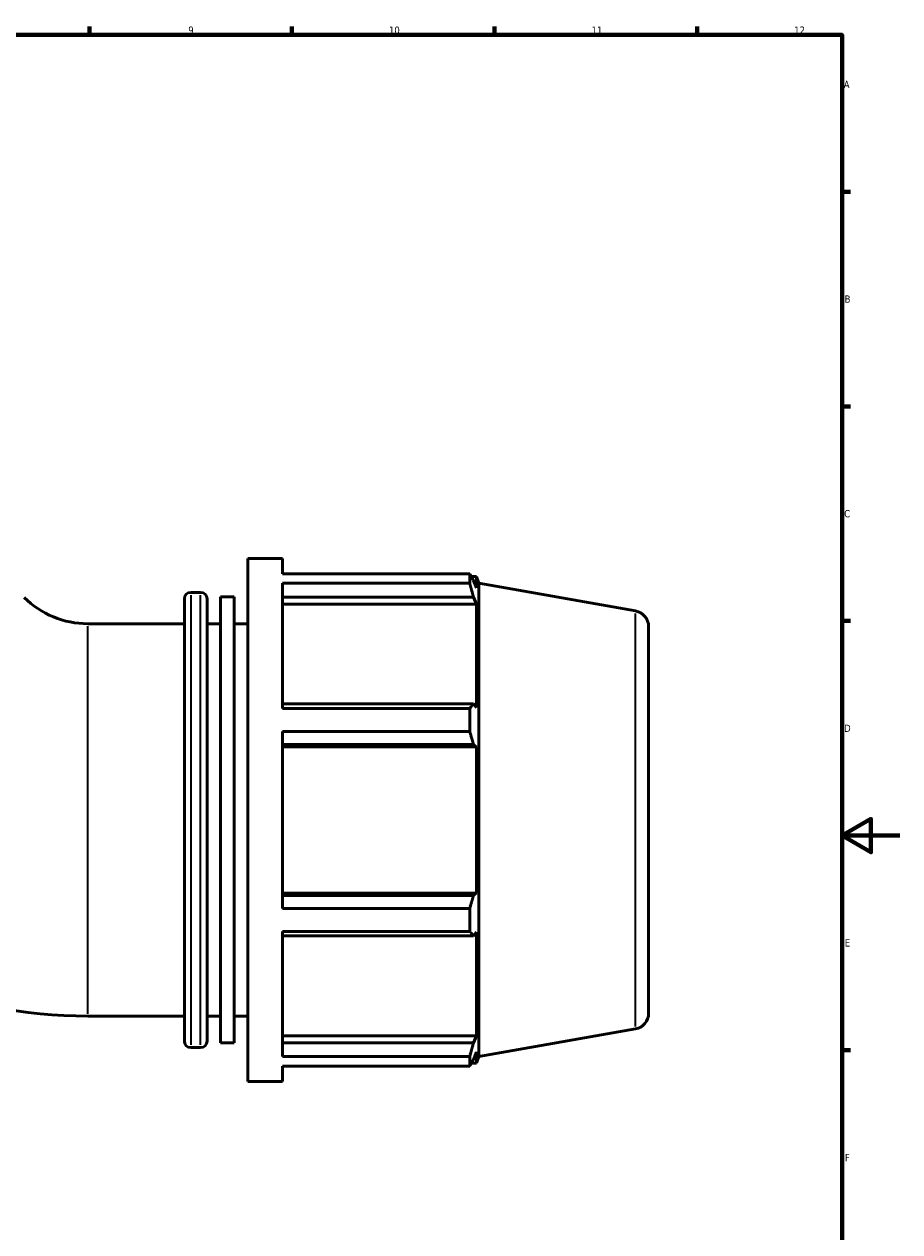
# Model space of a CAD drawing. Header units: millimetres. Extents: x -29 to 1291, y -260 to 1230.
# Tile 7 of 11: x 538 to 841, y 160 to 578. Entities that reach past the tile are written whole.
import ezdxf

# ---------------------------------------------------------------- set-up
doc = ezdxf.new("R2010")
doc.units = ezdxf.units.MM
for name, color, linetype, lineweight in [('Border (ISO)', 7, 'Continuous', 70), ('Visible (ISO)', 7, 'Continuous', 50), ('Visible Narrow (ISO)', 7, 'Continuous', 35)]:
    doc.layers.add(name, color=color, linetype=linetype, lineweight=lineweight)
doc.styles.add('Note Text (ISO)', font='tahoma.ttf')

# ---------------------------------------------------------------- blocks, each defined once
blk = doc.blocks.new('Borders Default Border')
at = {"layer": 'Border (ISO)'}
for p, q in [((560.67, 574), (560.67, 576.9)), ((630.75, 574), (630.75, 576.9)), ((700.83, 574), (700.83, 576.9)), ((770.92, 574), (770.92, 576.9)), ((821, 519.75), (823.9, 519.75)), ((821, 445.5), (823.9, 445.5)), ((821, 371.25), (823.9, 371.25)), ((821, 222.75), (823.9, 222.75))]:
    blk.add_line(p, q, dxfattribs=at)
at = {"layer": 'Border (ISO)', "flags": 128}
for points in [[(20, 20), (20, 574), (821, 574), (821, 20), (20, 20)], [(841, 297), (821, 297), (831, 302.77), (831, 291.23), (821, 297)]]:
    blk.add_lwpolyline(points, dxfattribs=at)
at = {"layer": 'Border (ISO)', "color": 232, "true_color": 0xca0064, "char_height": 2.5, "attachment_point": 7, "style": 'Note Text (ISO)'}
for s, insert in [('9', (594.88, 574.35)), ('10', (664.29, 574.35)), ('11', (734.37, 574.4)), ('12', (804.46, 574.4)), ('A', (821.59, 555.62)), ('B', (821.89, 481.38)), ('C', (821.73, 407.08)), ('D', (821.73, 332.88)), ('E', (821.94, 258.63)), ('F', (822, 184.38))]:
    blk.add_mtext(s, dxfattribs=dict(at, insert=insert))

msp = doc.modelspace()

# ---------------------------------------------------------------- linework, layer by layer
at = {"layer": 'Visible (ISO)'}
for p, q in [((615.457, 211.927), (615.457, 392.927)), ((615.457, 392.927), (627.524, 392.927)), ((627.524, 387.581), (627.524, 392.927)), ((627.524, 387.581), (692.212, 387.581)), ((692.212, 384.309), (692.212, 387.581)), ((692.786, 386.592), (694.518, 386.592)), ((694.518, 382.697), (693.53, 385.286)), ((695.357, 384.287), (694.518, 386.592)), ((694.518, 382.697), (694.518, 386.592)), ((595.724, 381.162), (599.157, 381.162)), ((627.524, 340.972), (627.524, 384.309)), ((692.212, 384.309), (627.524, 384.309)), ((695.357, 220.568), (695.357, 384.287)), ((749.562, 374.729), (695.357, 384.287)), ((593.524, 225.892), (593.524, 378.962)), ((601.357, 378.962), (601.357, 225.892)), ((606.057, 225.267), (606.057, 379.588)), ((606.057, 379.588), (610.757, 379.588)), ((610.757, 225.267), (610.757, 379.588)), ((627.524, 379.491), (693.53, 379.491)), ((627.524, 377.083), (694.518, 377.083)), ((693.53, 379.491), (694.518, 377.083)), ((694.518, 341.29), (694.518, 377.083)), ((560.107, 370.302), (593.524, 370.302)), ((601.357, 370.302), (606.057, 370.302)), ((610.757, 370.302), (615.457, 370.302)), ((754.107, 369.312), (754.107, 235.542)), ((693.53, 342.544), (627.524, 342.544)), ((627.524, 340.972), (692.212, 340.972)), ((692.212, 333.071), (692.212, 340.972)), ((694.518, 341.29), (693.53, 342.544)), ((627.524, 271.784), (627.524, 333.071)), ((692.212, 333.071), (627.524, 333.071)), ((627.524, 328.553), (693.53, 328.553)), ((627.524, 327.736), (694.518, 327.736)), ((693.53, 328.553), (694.518, 327.736)), ((694.518, 277.118), (694.518, 327.736)), ((627.524, 277.118), (694.518, 277.118)), ((693.53, 276.302), (627.524, 276.302)), ((694.518, 277.118), (693.53, 276.302)), ((627.524, 271.784), (692.212, 271.784)), ((692.212, 263.883), (692.212, 271.784)), ((627.524, 220.546), (627.524, 263.883)), ((692.212, 263.883), (627.524, 263.883)), ((693.53, 262.311), (694.518, 263.564)), ((694.518, 227.772), (694.518, 263.564)), ((627.524, 262.311), (693.53, 262.311)), ((560.107, 234.552), (593.524, 234.552)), ((601.357, 234.552), (606.057, 234.552)), ((610.757, 234.552), (615.457, 234.552)), ((749.562, 230.126), (695.357, 220.568)), ((627.524, 227.772), (694.518, 227.772)), ((694.518, 227.772), (693.53, 225.364)), ((595.724, 223.692), (599.157, 223.692)), ((606.057, 225.267), (610.757, 225.267)), ((693.53, 225.364), (627.524, 225.364)), ((693.53, 219.568), (694.518, 222.158)), ((694.518, 218.262), (694.518, 222.158)), ((627.524, 220.546), (692.212, 220.546)), ((627.524, 211.927), (627.524, 217.273)), ((692.212, 217.273), (627.524, 217.273)), ((692.212, 217.273), (692.212, 220.546)), ((692.786, 218.262), (694.518, 218.262)), ((695.357, 220.568), (694.518, 218.262)), ((615.457, 211.927), (627.524, 211.927))]:
    msp.add_line(p, q, dxfattribs=at)
for centre, radius, start, end in [((595.724, 378.962), 2.2, 90, 180), ((599.157, 378.962), 2.2, 0, 90), ((560.107, 401.41), 31.108, 225, 270), ((748.607, 369.312), 5.5, 0, 80), ((560.107, 401.41), 166.858, 225, 270), ((748.607, 235.542), 5.5, 280, 0), ((595.724, 225.892), 2.2, 180, 270), ((599.157, 225.892), 2.2, 270, 0)]:
    msp.add_arc(centre, radius, start, end, dxfattribs=at)
for points, weights in [([(692.212, 387.581), (692.897, 386.41), (693.53, 385.286)], [1, 1.00103729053, 1.00125763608]), ([(693.53, 379.491), (692.897, 381.851), (692.212, 384.309)], [1.00125763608, 1.00103729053, 1]), ([(692.212, 340.972), (692.897, 341.774), (693.53, 342.544)], [1, 1.00103729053, 1.00125763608]), ([(693.53, 328.553), (692.897, 330.766), (692.212, 333.071)], [1.00125763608, 1.00103729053, 1]), ([(692.212, 271.784), (692.897, 274.089), (693.53, 276.302)], [1, 1.00103729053, 1.00125763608]), ([(693.53, 262.311), (692.897, 263.081), (692.212, 263.883)], [1.00125763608, 1.00103729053, 1]), ([(692.212, 220.546), (692.897, 223.004), (693.53, 225.364)], [1, 1.00103729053, 1.00125763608]), ([(693.53, 219.568), (692.897, 218.444), (692.212, 217.273)], [1.00125763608, 1.00103729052, 1])]:
    msp.add_rational_spline(points, weights, degree=2, dxfattribs=at)
at = {"layer": 'Visible Narrow (ISO)'}
for p, q in [((595.724, 380.193), (595.724, 224.662)), ((599.157, 224.662), (599.157, 380.193)), ((749.562, 231.016), (749.562, 373.839)), ((560.107, 235.388), (560.107, 369.467))]:
    msp.add_line(p, q, dxfattribs=at)

# ---------------------------------------------------------------- block references
msp.add_blockref('Borders Default Border', (0, 0))

doc.saveas('drawing.dxf')
